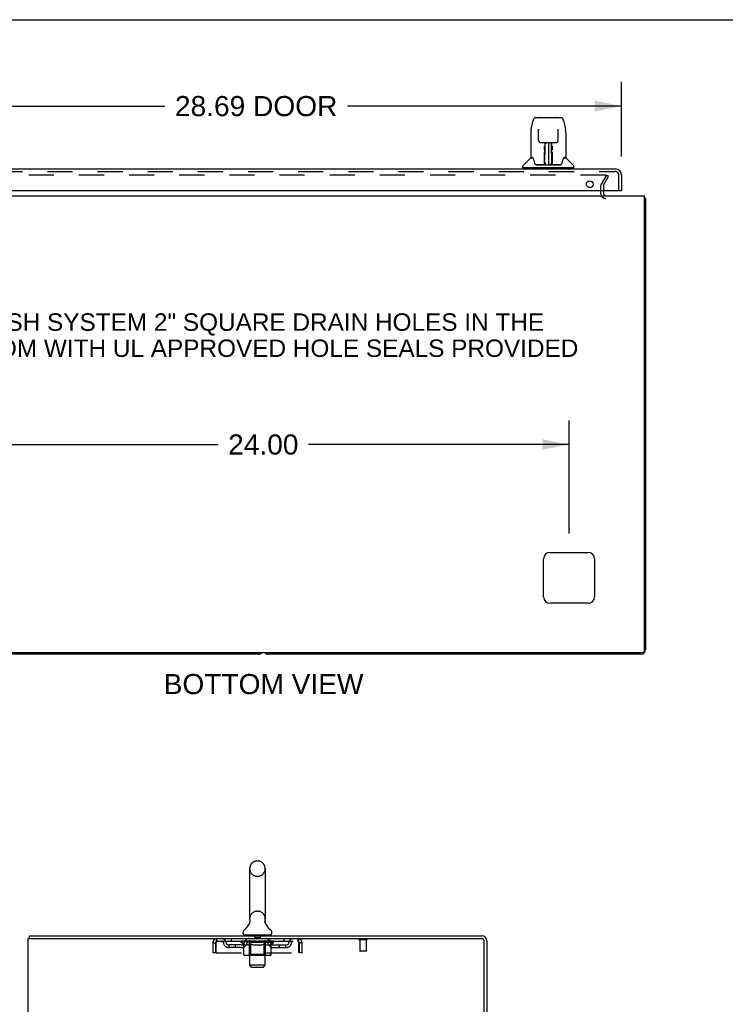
# Model space of a CAD drawing. Header units: inches. Extents: x 0 to 179, y 0 to 116.
# Tile 10 of 18: x 17 to 45, y 77 to 116. Entities that reach past the tile are written whole.
import ezdxf

# ---------------------------------------------------------------- set-up
doc = ezdxf.new("R2010")
doc.units = ezdxf.units.IN
doc.header["$LTSCALE"] = 9.842105
doc.header["$MEASUREMENT"] = 0
doc.linetypes.add('HIDDEN', pattern=[0.2, 0.1, -0.1])
doc.layers.get('0').update_dxf_attribs({"linetype": 'CONTINUOUS'})
for name, color, linetype in [('DEFAULT_2', 8, 'HIDDEN'), ('DIMENSIONS', 7, 'CONTINUOUS'), ('DOOR_ASSEMBLY', 7, 'CONTINUOUS')]:
    doc.layers.add(name, color=color, linetype=linetype)
doc.styles.get("Standard").update_dxf_attribs({"font": 'arial.ttf'})
doc.dimstyles.new('DIMSTYLE_1', dxfattribs={"dimtxt": 0.789474, "dimasz": 1.052632, "dimexe": 0.09, "dimexo": 0.07, "dimgap": 0.0375, "dimtad": 0, "dimtih": 1, "dimtoh": 1, "dimzin": 4, "dimdsep": 46, "dimtxsty": 'Standard', "dimblk": '_FILLED', "dimblk1": '_FILLED', "dimblk2": '_FILLED', "dimcen": 0.09, "dimadec": 3, "dimazin": 1, "dimtfac": 1, "dimtdec": 3, "dimtofl": 0, "dimtmove": 0, "dimatfit": 3, "dimldrblk": '_FILLED', "dimfxl": 0, "dimtolj": 1, "dimtzin": 4, "dimarcsym": 0})

# ---------------------------------------------------------------- blocks, each defined once
blk = doc.blocks.new('_FILLED')
at = {"color": 0, "linetype": 'ByBlock'}
blk.add_solid([(0, 0), (-1, 0.2), (-1, -0.2)], dxfattribs=at)
blk = doc.blocks.new('*D8')
at = {"layer": 'DIMENSIONS', "color": 2, "linetype": 'Continuous'}
for p, q in [((12.217, 110.421), (12.217, 113.345)), ((40.905, 110.421), (40.905, 113.345)), ((12.217, 112.397), (22.982, 112.397)), ((40.905, 112.397), (30.14, 112.397))]:
    blk.add_line(p, q, dxfattribs=at)
at = {"layer": 'DIMENSIONS', "color": 2, "linetype": 'Continuous', "xscale": 1.0526315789, "yscale": 1.0526315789, "zscale": 1.0526315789, "rotation": 180}
blk.add_blockref('_FILLED', (12.217, 112.397), dxfattribs=at)
at = {"layer": 'DIMENSIONS', "color": 2, "linetype": 'Continuous', "xscale": 1.0526315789, "yscale": 1.0526315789, "zscale": 1.0526315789}
blk.add_blockref('_FILLED', (40.905, 112.397), dxfattribs=at)
at = {"layer": 'DIMENSIONS', "color": 2, "linetype": 'Continuous', "insert": (26.561, 112.792), "char_height": 0.7895, "width": 6.36862, "attachment_point": 2, "line_spacing_factor": 0.9}
blk.add_mtext('28.69 DOOR', dxfattribs=at)
blk = doc.blocks.new('*D12')
at = {"layer": 'DIMENSIONS', "color": 2, "linetype": 'Continuous'}
for p, q in [((14.842, 95.61), (14.842, 100.056)), ((38.842, 95.61), (38.842, 100.056)), ((14.842, 99.109), (25.068, 99.109)), ((38.842, 99.109), (28.616, 99.109))]:
    blk.add_line(p, q, dxfattribs=at)
at = {"layer": 'DIMENSIONS', "color": 2, "linetype": 'Continuous', "xscale": 1.0526315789, "yscale": 1.0526315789, "zscale": 1.0526315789, "rotation": 180}
blk.add_blockref('_FILLED', (14.842, 99.109), dxfattribs=at)
at = {"layer": 'DIMENSIONS', "color": 2, "linetype": 'Continuous', "xscale": 1.0526315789, "yscale": 1.0526315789, "zscale": 1.0526315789}
blk.add_blockref('_FILLED', (38.842, 99.109), dxfattribs=at)
at = {"layer": 'DIMENSIONS', "color": 2, "linetype": 'Continuous', "insert": (26.842, 99.504), "char_height": 0.7895, "width": 2.75876, "attachment_point": 2, "line_spacing_factor": 0.9}
blk.add_mtext('24.00', dxfattribs=at)

msp = doc.modelspace()

# ---------------------------------------------------------------- linework, layer by layer
at = {"color": 7, "linetype": 'Continuous'}
for p, q in [((0, 115.789), (178.947, 115.789)), ((26.569, 82.756), (26.656, 82.756)), ((26.306, 82.456), (26.306, 80.481)), ((26.918, 82.456), (26.918, 80.481)), ((26.313, 80.338), (26.311, 80.333)), ((26.907, 80.392), (26.908, 80.397)), ((26.907, 80.387), (26.907, 80.392)), ((26.907, 80.382), (26.907, 80.387)), ((26.907, 80.377), (26.907, 80.382)), ((26.907, 80.372), (26.907, 80.377)), ((26.907, 80.367), (26.907, 80.372)), ((26.908, 80.362), (26.907, 80.367)), ((26.908, 80.357), (26.907, 80.362)), ((26.908, 80.397), (26.909, 80.402)), ((26.909, 80.353), (26.908, 80.357)), ((26.909, 80.407), (26.91, 80.411)), ((26.909, 80.402), (26.909, 80.407)), ((26.91, 80.348), (26.909, 80.353)), ((26.911, 80.344), (26.91, 80.348)), ((17.664, 79.707), (17.664, 79.811)), ((26.05, 79.91), (26.05, 79.949)), ((26.112, 79.841), (26.112, 79.811)), ((27.112, 79.841), (26.112, 79.841)), ((27.112, 79.841), (27.112, 79.811)), ((27.175, 79.91), (27.175, 79.949))]:
    msp.add_line(p, q, dxfattribs=at)
at = {"color": 3, "linetype": 'Continuous'}
for p, q in [((40.196, 109.077), (40.196, 108.958)), ((11.894, 108.873), (41.79, 108.873)), ((41.79, 108.873), (41.79, 90.985)), ((41.842, 108.769), (41.842, 91.062)), ((38.092, 94.873), (39.592, 94.873)), ((37.842, 93.123), (37.842, 94.623)), ((39.842, 94.623), (39.842, 93.123)), ((39.592, 92.873), (38.092, 92.873)), ((41.73, 90.925), (11.954, 90.925)), ((26.653, 90.873), (12.031, 90.873)), ((41.653, 90.873), (27.031, 90.873)), ((17.612, 7.915), (17.612, 79.707)), ((17.612, 79.707), (35.418, 79.707)), ((17.664, 79.811), (35.423, 79.811)), ((35.508, 76.393), (35.508, 79.617)), ((35.612, 79.622), (35.612, 76.394))]:
    msp.add_line(p, q, dxfattribs=at)
for points in [[(41.802, 108.801), (41.803, 108.799), (41.805, 108.797), (41.808, 108.795), (41.81, 108.794), (41.813, 108.792), (41.816, 108.79), (41.819, 108.789)], [(41.819, 108.789), (41.825, 108.786), (41.828, 108.784), (41.831, 108.783), (41.833, 108.781), (41.835, 108.78), (41.837, 108.778), (41.839, 108.777), (41.84, 108.775), (41.841, 108.773), (41.842, 108.772), (41.842, 108.77), (41.842, 108.769)]]:
    msp.add_lwpolyline(points, dxfattribs=at)
at = {"color": 7, "linetype": 'Continuous'}
msp.add_lwpolyline([(26.315, 80.411), (26.316, 80.407), (26.316, 80.402), (26.317, 80.397), (26.318, 80.392), (26.318, 80.387), (26.318, 80.382), (26.318, 80.377), (26.318, 80.372), (26.318, 80.367), (26.317, 80.363), (26.317, 80.358), (26.316, 80.353), (26.315, 80.348), (26.314, 80.343), (26.313, 80.338)], dxfattribs=at)
at = {"color": 3, "linetype": 'Continuous'}
for centre, radius, start, end in [((40.281, 108.958), 0.085, 180, 270), ((41.653, 108.684), 0.189, 38.2806, 43.5127), ((38.092, 94.623), 0.25, 90, 180), ((39.592, 94.623), 0.25, 0, 90), ((38.092, 93.123), 0.25, 180, 270), ((39.592, 93.123), 0.25, 270, 360), ((26.653, 91.062), 0.189, 270, 313.513), ((27.031, 91.062), 0.189, 226.487, 270), ((41.653, 91.062), 0.189, 270, 360), ((41.73, 90.985), 0.06, 270, 360), ((35.418, 79.617), 0.09, 0, 90), ((35.423, 79.622), 0.189, 0, 90)]:
    msp.add_arc(centre, radius, start, end, dxfattribs=at)
at = {"color": 7, "linetype": 'Continuous'}
for centre, radius, start, end in [((26.612, 82.456), 0.306, 105.6303, 180), ((26.569, 82.613), 0.144, 90, 105.6303), ((26.656, 82.613), 0.144, 74.3697, 90), ((26.612, 82.456), 0.306, 0, 74.3697), ((26.612, 80.481), 0.306, 180, 193.2053), ((26.612, 80.481), 0.306, 346.7947, 360), ((26.194, 79.949), 0.144, 124.6624, 180), ((25.815, 80.498), 0.523, 304.6624, 347.2389), ((27.41, 80.498), 0.523, 192.7611, 235.3376), ((27.031, 79.949), 0.144, 360, 55.3376), ((26.119, 79.91), 0.069, 180, 265), ((27.106, 79.91), 0.069, 275, 360), ((35.423, 79.622), 0.085, 0, 90)]:
    msp.add_arc(centre, radius, start, end, dxfattribs=at)
at = {"layer": 'DEFAULT_2', "color": 8, "linetype": 'HIDDEN'}
for p, q in [((40.275, 109.686), (13.41, 109.686)), ((40.111, 109.346), (40.307, 109.686)), ((40.293, 109.66), (40.111, 109.346)), ((40.201, 109.294), (40.397, 109.634)), ((40.397, 109.634), (40.307, 109.686)), ((40.092, 108.958), (40.092, 109.277)), ((40.196, 109.277), (40.196, 109.077)), ((26.569, 82.156), (26.656, 82.156)), ((26.569, 80.781), (26.656, 80.781)), ((25.029, 79.603), (25.029, 79.707)), ((25.581, 79.707), (25.581, 79.603)), ((26.175, 79.603), (26.175, 79.707)), ((26.292, 79.841), (26.292, 79.811)), ((26.312, 78.66), (26.312, 79.811)), ((26.507, 79.831), (26.507, 79.751)), ((26.707, 79.741), (26.517, 79.741)), ((26.717, 79.831), (26.717, 79.751)), ((26.912, 78.66), (26.912, 79.811)), ((26.932, 79.841), (26.932, 79.811)), ((27.05, 79.603), (27.05, 79.707)), ((27.644, 79.707), (27.644, 79.603)), ((28.195, 79.707), (28.195, 79.603)), ((30.9, 79.664), (30.616, 79.664)), ((30.634, 79.664), (30.634, 79.217)), ((30.882, 79.664), (30.882, 79.217)), ((24.862, 79.54), (24.862, 79.144)), ((24.862, 79.54), (24.966, 79.54)), ((24.966, 79.54), (24.966, 79.144)), ((24.996, 79.144), (24.996, 79.54)), ((25.029, 79.603), (28.195, 79.603)), ((25.498, 79.352), (25.498, 79.456)), ((25.981, 79.456), (25.498, 79.456)), ((25.981, 79.352), (25.498, 79.352)), ((25.748, 79.352), (25.748, 79.456)), ((25.979, 79.556), (25.979, 79.603)), ((26.079, 79.487), (25.979, 79.556)), ((27.246, 79.556), (25.979, 79.556)), ((25.989, 79.596), (25.989, 79.603)), ((25.997, 79.593), (25.997, 79.596)), ((25.997, 79.593), (27.227, 79.593)), ((26.006, 79.593), (26.006, 79.596)), ((26.007, 79.593), (26.007, 79.596)), ((26.017, 79.596), (26.017, 79.603)), ((26.034, 79.593), (26.034, 79.596)), ((26.036, 79.593), (26.036, 79.596)), ((26.064, 79.596), (26.064, 79.603)), ((26.079, 79.593), (26.079, 79.596)), ((26.079, 79.082), (26.079, 79.487)), ((26.079, 79.487), (26.093, 79.477)), ((26.081, 79.593), (26.081, 79.596)), ((26.286, 79.596), (26.084, 79.596)), ((26.106, 79.469), (26.092, 79.477)), ((26.12, 79.461), (26.106, 79.469)), ((26.133, 79.455), (26.12, 79.461)), ((26.127, 79.596), (26.127, 79.603)), ((26.129, 79.593), (26.129, 79.596)), ((26.129, 79.593), (26.129, 79.596)), ((26.132, 79.593), (26.132, 79.596)), ((26.147, 79.449), (26.133, 79.455)), ((26.14, 79.593), (26.14, 79.596)), ((26.14, 79.593), (26.14, 79.596)), ((26.143, 79.593), (26.143, 79.596)), ((26.146, 79.593), (26.146, 79.597)), ((26.16, 79.444), (26.147, 79.449)), ((26.151, 79.593), (26.151, 79.596)), ((26.264, 79.444), (26.16, 79.444)), ((26.165, 79.593), (26.165, 79.596)), ((26.183, 79.593), (26.183, 79.596)), ((26.184, 79.593), (26.184, 79.599)), ((26.204, 79.593), (26.204, 79.596)), ((26.204, 79.593), (26.204, 79.596)), ((26.205, 79.596), (26.205, 79.603)), ((26.215, 79.593), (26.215, 79.596)), ((26.219, 79.593), (26.219, 79.596)), ((26.229, 79.593), (26.229, 79.596)), ((26.24, 79.593), (26.24, 79.6)), ((26.255, 79.593), (26.255, 79.596)), ((26.258, 79.593), (26.258, 79.596)), ((26.264, 79.444), (26.277, 79.449)), ((26.291, 79.455), (26.277, 79.449)), ((26.286, 79.593), (26.286, 79.596)), ((26.353, 79.596), (26.291, 79.596)), ((26.305, 79.461), (26.291, 79.455)), ((26.296, 79.596), (26.296, 79.603)), ((26.3, 79.084), (26.3, 79.553)), ((26.303, 79.593), (26.303, 79.596)), ((26.318, 79.469), (26.304, 79.461)), ((26.307, 79.593), (26.307, 79.596)), ((26.313, 79.593), (26.313, 79.601)), ((26.317, 79.593), (26.317, 79.596)), ((26.332, 79.477), (26.318, 79.469)), ((26.328, 79.593), (26.328, 79.596)), ((26.346, 79.487), (26.332, 79.477)), ((26.346, 79.082), (26.346, 79.487)), ((26.346, 79.487), (26.375, 79.477)), ((26.353, 79.593), (26.353, 79.596)), ((26.427, 79.596), (26.368, 79.596)), ((26.403, 79.469), (26.375, 79.477)), ((26.389, 79.593), (26.389, 79.596)), ((26.396, 79.596), (26.396, 79.603)), ((26.4, 79.593), (26.4, 79.596)), ((26.402, 79.593), (26.402, 79.602)), ((26.431, 79.461), (26.403, 79.469)), ((26.405, 79.593), (26.405, 79.596)), ((26.412, 79.593), (26.412, 79.596)), ((26.427, 79.593), (26.427, 79.596)), ((26.459, 79.455), (26.431, 79.461)), ((26.508, 79.596), (26.453, 79.596)), ((26.486, 79.449), (26.458, 79.455)), ((26.467, 79.593), (26.467, 79.596)), ((26.513, 79.444), (26.486, 79.449)), ((26.498, 79.596), (26.612, 79.603)), ((26.503, 79.596), (26.503, 79.603)), ((26.503, 79.596), (26.503, 79.603)), ((26.503, 79.603), (26.503, 79.603)), ((26.503, 79.593), (26.503, 79.596)), ((26.507, 79.593), (26.507, 79.596)), ((26.508, 79.593), (26.508, 79.596)), ((26.508, 79.593), (26.508, 79.596)), ((26.711, 79.444), (26.513, 79.444)), ((26.592, 79.596), (26.543, 79.596)), ((26.549, 79.593), (26.549, 79.596)), ((26.592, 79.593), (26.592, 79.596)), ((26.61, 79.596), (26.61, 79.596)), ((26.61, 79.593), (26.61, 79.596)), ((26.61, 79.593), (26.61, 79.596)), ((26.612, 79.596), (26.612, 79.603)), ((26.612, 79.603), (26.727, 79.596)), ((26.615, 79.593), (26.615, 79.596)), ((26.615, 79.593), (26.615, 79.596)), ((26.615, 79.596), (26.615, 79.596)), ((26.633, 79.593), (26.633, 79.596)), ((26.633, 79.596), (26.682, 79.596)), ((26.676, 79.593), (26.676, 79.596)), ((26.711, 79.444), (26.739, 79.449)), ((26.717, 79.593), (26.717, 79.596)), ((26.717, 79.593), (26.717, 79.596)), ((26.717, 79.596), (26.772, 79.596)), ((26.718, 79.593), (26.718, 79.596)), ((26.722, 79.596), (26.722, 79.603)), ((26.722, 79.596), (26.722, 79.603)), ((26.722, 79.603), (26.722, 79.603)), ((26.722, 79.593), (26.722, 79.596)), ((26.767, 79.455), (26.739, 79.449)), ((26.758, 79.593), (26.758, 79.596)), ((26.795, 79.462), (26.767, 79.455)), ((26.824, 79.469), (26.795, 79.461)), ((26.798, 79.593), (26.798, 79.596)), ((26.798, 79.596), (26.857, 79.596)), ((26.813, 79.593), (26.813, 79.596)), ((26.82, 79.593), (26.82, 79.596)), ((26.823, 79.593), (26.823, 79.602)), ((26.852, 79.478), (26.823, 79.469)), ((26.825, 79.593), (26.825, 79.596)), ((26.829, 79.596), (26.829, 79.603)), ((26.836, 79.593), (26.836, 79.596)), ((26.881, 79.488), (26.852, 79.478)), ((26.872, 79.593), (26.872, 79.596)), ((26.872, 79.596), (26.934, 79.596)), ((26.881, 79.082), (26.881, 79.488)), ((26.881, 79.488), (26.896, 79.478)), ((26.911, 79.469), (26.896, 79.478)), ((26.897, 79.593), (26.897, 79.596)), ((26.907, 79.593), (26.907, 79.596)), ((26.925, 79.461), (26.911, 79.469)), ((26.912, 79.593), (26.912, 79.601)), ((26.918, 79.593), (26.918, 79.596)), ((26.922, 79.593), (26.922, 79.596)), ((26.925, 79.084), (26.925, 79.553)), ((26.94, 79.455), (26.925, 79.461)), ((26.929, 79.596), (26.929, 79.603)), ((26.939, 79.593), (26.939, 79.596)), ((26.939, 79.596), (27.246, 79.596)), ((26.954, 79.449), (26.939, 79.455)), ((26.968, 79.444), (26.954, 79.449)), ((26.967, 79.593), (26.967, 79.596)), ((27.062, 79.444), (26.968, 79.444)), ((26.97, 79.593), (26.97, 79.596)), ((26.985, 79.593), (26.985, 79.6)), ((26.996, 79.593), (26.996, 79.596)), ((27.006, 79.593), (27.006, 79.596)), ((27.01, 79.593), (27.01, 79.596)), ((27.02, 79.596), (27.02, 79.603)), ((27.021, 79.593), (27.021, 79.596)), ((27.021, 79.593), (27.021, 79.596)), ((27.041, 79.593), (27.041, 79.599)), ((27.042, 79.593), (27.042, 79.596)), ((27.06, 79.593), (27.06, 79.596)), ((27.062, 79.444), (27.076, 79.449)), ((27.074, 79.593), (27.074, 79.596)), ((27.09, 79.455), (27.076, 79.449)), ((27.079, 79.593), (27.079, 79.597)), ((27.082, 79.593), (27.082, 79.596)), ((27.085, 79.593), (27.085, 79.596)), ((27.085, 79.593), (27.085, 79.596)), ((27.105, 79.461), (27.09, 79.455)), ((27.093, 79.593), (27.093, 79.596)), ((27.095, 79.593), (27.095, 79.596)), ((27.096, 79.593), (27.096, 79.596)), ((27.098, 79.596), (27.098, 79.603)), ((27.119, 79.469), (27.105, 79.461)), ((27.134, 79.478), (27.119, 79.469)), ((27.124, 79.599), (27.245, 79.601)), ((27.124, 79.596), (27.124, 79.599)), ((27.149, 79.488), (27.134, 79.478)), ((27.144, 79.593), (27.144, 79.596)), ((27.146, 79.593), (27.146, 79.596)), ((27.149, 79.488), (27.246, 79.556)), ((27.149, 79.082), (27.149, 79.488)), ((27.161, 79.596), (27.161, 79.603)), ((27.189, 79.593), (27.189, 79.596)), ((27.191, 79.593), (27.191, 79.596)), ((27.208, 79.596), (27.208, 79.603)), ((27.218, 79.593), (27.218, 79.596)), ((27.219, 79.593), (27.219, 79.596)), ((27.227, 79.593), (27.227, 79.596)), ((27.236, 79.596), (27.236, 79.603)), ((27.244, 79.456), (27.727, 79.456)), ((27.244, 79.352), (27.727, 79.352)), ((27.245, 79.596), (27.245, 79.601)), ((27.246, 79.556), (27.246, 79.596)), ((27.477, 79.352), (27.477, 79.456)), ((27.727, 79.352), (27.727, 79.456)), ((28.228, 79.54), (28.228, 79.144)), ((28.258, 79.144), (28.258, 79.54)), ((28.362, 79.54), (28.258, 79.54)), ((28.362, 79.144), (28.362, 79.54)), ((24.966, 79.144), (24.862, 79.144)), ((24.996, 79.144), (28.228, 79.144)), ((27.106, 79.044), (26.121, 79.044)), ((26.3, 79.084), (26.26, 79.044)), ((26.925, 79.084), (26.3, 79.084)), ((26.357, 79.049), (26.355, 79.051)), ((26.362, 79.046), (26.36, 79.047)), ((26.365, 79.045), (26.362, 79.046)), ((26.368, 79.044), (26.365, 79.045)), ((26.925, 79.084), (26.965, 79.044)), ((28.362, 79.144), (28.258, 79.144)), ((30.872, 79.207), (30.644, 79.207)), ((26.381, 78.591), (26.312, 78.66)), ((26.912, 78.66), (26.312, 78.66)), ((26.381, 78.591), (26.843, 78.591)), ((26.843, 78.591), (26.912, 78.66))]:
    msp.add_line(p, q, dxfattribs=at)
for points in [[(40.282, 109.684), (40.28, 109.685), (40.278, 109.685), (40.276, 109.685), (40.275, 109.686)], [(40.282, 109.684), (40.284, 109.684), (40.285, 109.683), (40.287, 109.682), (40.288, 109.681), (40.289, 109.68), (40.291, 109.679), (40.292, 109.677), (40.293, 109.676), (40.293, 109.674), (40.294, 109.673), (40.294, 109.671), (40.295, 109.67), (40.295, 109.668)], [(40.295, 109.668), (40.295, 109.667), (40.294, 109.665), (40.294, 109.663), (40.293, 109.662), (40.293, 109.66)], [(24.996, 79.54), (24.999, 79.558), (25.001, 79.577), (25.004, 79.595), (25.006, 79.612), (25.008, 79.629), (25.011, 79.644), (25.013, 79.658), (25.015, 79.67), (25.018, 79.681), (25.02, 79.69), (25.022, 79.697), (25.025, 79.703), (25.027, 79.706), (25.029, 79.707)], [(28.195, 79.707), (28.198, 79.706), (28.2, 79.703), (28.203, 79.697), (28.205, 79.69), (28.207, 79.681), (28.21, 79.67), (28.212, 79.658), (28.214, 79.644), (28.217, 79.629), (28.219, 79.612), (28.221, 79.595), (28.224, 79.577), (28.226, 79.558), (28.228, 79.54)], [(24.996, 79.54), (24.999, 79.547), (25.001, 79.554), (25.004, 79.561), (25.006, 79.567), (25.008, 79.573), (25.011, 79.579), (25.013, 79.584), (25.015, 79.589), (25.018, 79.593), (25.02, 79.597), (25.022, 79.599), (25.025, 79.601), (25.027, 79.602), (25.029, 79.603)], [(28.195, 79.603), (28.198, 79.602), (28.2, 79.601), (28.203, 79.599), (28.205, 79.597), (28.207, 79.593), (28.21, 79.589), (28.212, 79.584), (28.214, 79.579), (28.217, 79.573), (28.219, 79.567), (28.221, 79.561), (28.224, 79.554), (28.226, 79.547), (28.228, 79.54)], [(26.121, 79.044), (26.116, 79.045), (26.111, 79.046), (26.106, 79.047), (26.101, 79.049), (26.097, 79.051), (26.092, 79.054), (26.088, 79.058), (26.085, 79.062), (26.082, 79.066), (26.08, 79.071), (26.079, 79.076), (26.079, 79.082)], [(26.347, 79.071), (26.346, 79.076), (26.346, 79.082)], [(26.348, 79.066), (26.347, 79.071), (26.346, 79.076), (26.346, 79.082)], [(26.36, 79.047), (26.357, 79.049), (26.355, 79.051), (26.353, 79.054), (26.351, 79.058), (26.349, 79.062), (26.348, 79.066)], [(26.353, 79.054), (26.351, 79.058), (26.349, 79.062)], [(26.86, 79.044), (26.862, 79.045), (26.865, 79.046), (26.868, 79.047), (26.87, 79.049), (26.872, 79.051), (26.874, 79.054), (26.876, 79.058), (26.878, 79.062), (26.879, 79.066), (26.88, 79.071), (26.881, 79.076), (26.881, 79.082)], [(27.106, 79.044), (27.111, 79.045), (27.116, 79.046), (27.121, 79.047), (27.126, 79.049), (27.131, 79.051), (27.135, 79.054), (27.139, 79.058), (27.142, 79.062), (27.145, 79.066), (27.147, 79.071), (27.148, 79.076), (27.149, 79.082)]]:
    msp.add_lwpolyline(points, dxfattribs=at)
for centre, radius, start, end in [((40.229, 109.277), 0.137, 150, 180), ((40.229, 109.277), 0.033, 150, 180), ((40.281, 108.958), 0.189, 180, 270), ((26.612, 82.456), 0.306, 180, 254.3697), ((26.612, 82.456), 0.306, 285.6303, 360), ((26.569, 82.3), 0.144, 254.3697, 270), ((26.656, 82.3), 0.144, 270, 285.6303), ((26.612, 80.481), 0.306, 105.6303, 180), ((26.569, 80.638), 0.144, 90, 105.6303), ((26.656, 80.638), 0.144, 74.3697, 90), ((26.612, 80.481), 0.306, 0, 74.3697), ((25.029, 79.54), 0.167, 90, 180), ((25.209, 79.54), 0.167, 8.0716, 90), ((26.27, 79.54), 0.167, 90, 171.9284), ((26.119, 79.91), 0.069, 265, 270), ((26.282, 79.811), 0.03, 0, 90), ((26.497, 79.831), 0.01, 0, 90), ((26.517, 79.751), 0.01, 180, 270), ((26.707, 79.751), 0.01, 270, 360), ((26.727, 79.831), 0.01, 90, 180), ((26.942, 79.811), 0.03, 90, 180), ((26.955, 79.54), 0.167, 8.0716, 90), ((27.106, 79.91), 0.069, 270, 275), ((28.016, 79.54), 0.167, 90, 171.9284), ((28.195, 79.54), 0.167, 0, 90), ((30.616, 79.685), 0.0215, 90, 270), ((30.9, 79.685), 0.0215, 270, 90), ((25.029, 79.54), 0.063, 90, 180), ((25.209, 79.54), 0.0625, 7.9863, 90), ((25.498, 79.581), 0.229, 187.9863, 270), ((25.498, 79.581), 0.125, 188.0716, 270), ((25.981, 79.581), 0.125, 270, 351.9284), ((25.981, 79.581), 0.229, 270, 352.0137), ((26.27, 79.54), 0.0625, 90, 172.0137), ((26.26, 79.553), 0.0398, 0, 90), ((26.965, 79.553), 0.0398, 90, 180), ((26.955, 79.54), 0.0625, 7.9863, 90), ((27.244, 79.581), 0.229, 187.9863, 270), ((27.244, 79.581), 0.125, 188.0716, 270), ((27.727, 79.581), 0.125, 270, 351.9284), ((27.727, 79.581), 0.229, 270, 352.0137), ((28.016, 79.54), 0.0625, 90, 172.0137), ((28.195, 79.54), 0.063, 0, 90), ((30.644, 79.217), 0.01, 180, 270), ((30.872, 79.217), 0.01, 270, 360)]:
    msp.add_arc(centre, radius, start, end, dxfattribs=at)
for centre, major_axis, ratio, start_param, end_param in [((26.612, 79.603), (0.633, 0.007), 0.05963, 2.96643, 3.140963), ((25.959, 79.591), (0.198, 0), 0.060556, 0.430652, 1.470503), ((26.612, 79.603), (0.633, 0), 0.060556, -3.141593, -2.96706), ((25.959, 79.584), (0.198, 0.002), 0.05963, 1.376596, 1.469874), ((26.612, 79.603), (0.633, 0.013), 0.05688, 2.791345, 2.965878), ((26.004, 79.591), (0.198, -0.002), 0.05963, 0.605815, 1.645666), ((25.935, 79.591), (0.198, 0.002), 0.05963, 0.25549, 1.295341), ((26.612, 79.603), (0.633, -0.007), 0.05963, -2.96643, -2.791898), ((26.004, 79.584), (0.198, 0), 0.060556, 1.551758, 1.645036), ((25.935, 79.584), (0.198, 0.004), 0.05688, 1.20151, 1.294789), ((26.005, 79.586), (0.164, 0.002), 0.05963, 1.065228, 1.614276), ((25.985, 79.586), (0.164, 0.003), 0.05688, 0.890143, 1.43919), ((26.043, 79.586), (0.164, 0), 0.060556, 1.240391, 1.789438), ((26.612, 79.603), (0.633, 0.019), 0.052395, 2.616403, 2.790936), ((26.066, 79.591), (0.198, -0.004), 0.05688, 0.7809, 1.820751), ((25.931, 79.591), (0.198, 0.004), 0.05688, 0.080405, 1.120256), ((26.612, 79.603), (0.633, -0.013), 0.05688, -2.791345, -2.616812), ((26.066, 79.584), (0.198, -0.002), 0.05963, 1.72692, 1.820198), ((25.931, 79.584), (0.198, 0.006), 0.052395, 1.026568, 1.119847), ((25.984, 79.586), (0.164, 0.005), 0.052395, 0.715201, 1.264248), ((26.098, 79.586), (0.164, -0.002), 0.05963, 1.415553, 1.9646), ((26.612, 79.603), (0.633, 0.025), 0.046319, 2.441654, 2.616187), ((26.145, 79.591), (0.198, -0.006), 0.052395, 0.955842, 1.995693), ((25.948, 79.591), (0.198, 0.006), 0.052395, -0.094537, 0.945314), ((26.612, 79.603), (0.633, -0.019), 0.052395, -2.616403, -2.44187), ((26.145, 79.584), (0.198, -0.004), 0.05688, 1.902006, 1.995284), ((25.948, 79.584), (0.198, 0.008), 0.046319, 0.851819, 0.945098), ((26.003, 79.586), (0.164, 0.006), 0.046319, 0.540452, 1.089499), ((26.17, 79.586), (0.164, -0.003), 0.05688, 1.590638, 2.139686), ((26.612, 79.603), (0.633, 0.029), 0.038841, 2.267123, 2.441656), ((26.239, 79.591), (0.198, -0.008), 0.046319, 1.130591, 2.170442), ((25.985, 79.591), (0.198, 0.008), 0.046319, -0.269286, 0.770565), ((26.612, 79.603), (0.633, -0.025), 0.046319, -2.441654, -2.267121), ((26.239, 79.584), (0.198, -0.006), 0.052395, 2.076947, 2.170226), ((25.985, 79.584), (0.198, 0.009), 0.038841, 0.677289, 0.770567), ((26.04, 79.586), (0.164, 0.008), 0.038841, 0.365921, 0.914969), ((26.254, 79.586), (0.164, -0.005), 0.052395, 1.76558, 2.314627), ((26.612, 79.603), (0.633, 0.033), 0.030195, 2.09281, 2.267343), ((26.344, 79.591), (0.198, -0.009), 0.038841, 1.305122, 2.344973), ((26.042, 79.591), (0.198, 0.009), 0.038841, -0.443817, 0.596034), ((26.612, 79.603), (0.633, -0.029), 0.038841, -2.267123, -2.092591), ((26.344, 79.584), (0.198, -0.008), 0.046319, 2.251696, 2.344975), ((26.042, 79.584), (0.198, 0.01), 0.030195, 0.502975, 0.596254), ((26.094, 79.586), (0.164, 0.009), 0.030195, 0.191608, 0.740655), ((26.35, 79.586), (0.164, -0.006), 0.046319, 1.940329, 2.489376), ((26.115, 79.591), (0.198, 0.01), 0.030195, -0.61813, 0.421721), ((26.457, 79.591), (0.198, -0.01), 0.030195, 1.479435, 2.519286), ((26.612, 79.603), (0.633, 0.036), 0.020645, 1.918687, 2.09322), ((26.612, 79.603), (0.633, -0.033), 0.030195, -2.09281, -1.918277), ((26.457, 79.584), (0.198, -0.009), 0.038841, 2.426227, 2.519505), ((26.115, 79.584), (0.198, 0.011), 0.020645, 0.328852, 0.422131), ((26.164, 79.586), (0.164, 0.009), 0.020645, 0.017485, 0.566532), ((26.453, 79.586), (0.164, -0.008), 0.038841, 2.11486, 2.663907), ((26.204, 79.591), (0.198, 0.011), 0.020645, -0.792253, 0.247598), ((26.574, 79.591), (0.198, -0.011), 0.020645, 1.653558, 2.693409), ((26.612, 79.603), (0.633, 0.038), 0.010478, 1.744704, 1.919237), ((26.612, 79.603), (0.633, -0.036), 0.020645, -1.918687, -1.744154), ((26.574, 79.584), (0.198, -0.01), 0.030195, 2.60054, 2.693819), ((26.204, 79.584), (0.198, 0.012), 0.010478, 0.154869, 0.248148), ((26.248, 79.586), (0.164, 0.01), 0.010478, 6.126688, 6.675735), ((26.561, 79.586), (0.164, -0.009), 0.030195, 2.289173, 2.83822), ((26.305, 79.591), (0.198, 0.012), 0.010478, -0.966236, -0.000846), ((26.693, 79.591), (0.198, -0.012), 0.010478, 1.827541, 2.867392), ((26.612, 79.603), (0.633, -0.038), 0.010478, -1.744704, -1.570171), ((26.693, 79.584), (0.198, -0.011), 0.020645, 2.774664, 2.867942), ((26.671, 79.586), (0.164, -0.009), 0.020645, 2.463296, 3.012344), ((26.532, 79.591), (0.198, 0.012), 0.010478, 0.274201, 1.314052), ((26.446, 79.586), (0.164, 0.01), 0.010478, -0.000483, 0.504314), ((26.415, 79.584), (0.198, 0.012), 0.010478, 0.099668, 0.192946), ((26.612, 79.603), (0.633, 0.038), 0.010478, -1.571421, -1.396888), ((26.81, 79.584), (0.198, -0.012), 0.010478, 2.948646, 3.041925), ((26.779, 79.586), (0.164, -0.01), 0.010478, 2.637279, 3.142076), ((26.651, 79.591), (0.198, 0.011), 0.020645, 0.448184, 1.488034), ((26.554, 79.586), (0.164, 0.009), 0.020645, 0.129249, 0.678296), ((26.532, 79.584), (0.198, 0.011), 0.020645, 0.273651, 0.366929), ((26.92, 79.591), (0.198, -0.012), 0.010478, -3.140747, -2.175357), ((26.612, 79.603), (0.633, 0.036), 0.020645, -1.397439, -1.222906), ((26.612, 79.603), (0.633, -0.038), 0.010478, 1.222355, 1.396888), ((26.768, 79.591), (0.198, 0.01), 0.030195, 0.622307, 1.662158), ((26.664, 79.586), (0.164, 0.009), 0.030195, 0.303372, 0.852419), ((26.977, 79.586), (0.164, -0.01), 0.010478, 2.749043, 3.29809), ((27.021, 79.591), (0.198, -0.011), 0.020645, 2.893995, 3.933846), ((26.651, 79.584), (0.198, 0.01), 0.030195, 0.447774, 0.541052), ((27.021, 79.584), (0.198, -0.012), 0.010478, 2.893445, 2.986723), ((26.612, 79.603), (0.633, 0.033), 0.030195, -1.223315, -1.048783), ((26.612, 79.603), (0.633, -0.036), 0.020645, 1.048373, 1.222906), ((26.881, 79.591), (0.198, 0.009), 0.038841, 0.79662, 1.836471), ((26.772, 79.586), (0.164, 0.008), 0.038841, 0.477686, 1.026733), ((27.061, 79.586), (0.164, -0.009), 0.020645, 2.57506, 3.124108), ((27.11, 79.591), (0.198, -0.01), 0.030195, 2.719872, 3.759723), ((26.986, 79.591), (0.198, 0.008), 0.046319, 0.971151, 2.011002), ((26.768, 79.584), (0.198, 0.009), 0.038841, 0.622087, 0.715366), ((27.11, 79.584), (0.198, -0.011), 0.020645, 2.719462, 2.812741), ((26.612, 79.603), (0.633, 0.029), 0.038841, -1.049002, -0.874469), ((26.612, 79.603), (0.633, -0.033), 0.030195, 0.87425, 1.048783), ((26.875, 79.586), (0.164, 0.006), 0.046319, 0.652216, 1.201263), ((27.08, 79.591), (0.198, 0.006), 0.052395, 1.1459, 2.185751), ((27.131, 79.586), (0.164, -0.009), 0.030195, 2.400937, 2.949985), ((27.183, 79.591), (0.198, -0.009), 0.038841, 2.545558, 3.585409), ((26.971, 79.586), (0.164, 0.005), 0.052395, 0.826965, 1.376012), ((26.881, 79.584), (0.198, 0.008), 0.046319, 0.796618, 0.889896), ((27.183, 79.584), (0.198, -0.01), 0.030195, 2.545339, 2.638617), ((27.159, 79.591), (0.198, 0.004), 0.05688, 1.320842, 2.360692), ((26.612, 79.603), (0.633, 0.025), 0.046319, -0.874471, -0.699939), ((26.612, 79.603), (0.633, -0.029), 0.038841, 0.699936, 0.874469), ((27.24, 79.591), (0.198, -0.008), 0.046319, 2.371028, 3.410879), ((27.185, 79.586), (0.164, -0.008), 0.038841, 2.226624, 2.775671), ((27.221, 79.591), (0.198, 0.002), 0.05963, 1.495927, 2.535778), ((27.055, 79.586), (0.164, 0.003), 0.05688, 1.001907, 1.550954), ((27.277, 79.591), (0.198, -0.006), 0.052395, 2.196279, 3.23613), ((27.222, 79.586), (0.164, -0.006), 0.046319, 2.052093, 2.601141), ((26.986, 79.584), (0.198, 0.006), 0.052395, 0.971367, 1.064645), ((27.24, 79.584), (0.198, -0.009), 0.038841, 2.371026, 2.464304), ((27.266, 79.591), (0.198, 0), 0.060556, 2.364024, 2.71094), ((27.294, 79.591), (0.198, -0.004), 0.05688, 2.021337, 3.061188), ((26.612, 79.603), (0.633, 0.019), 0.052395, -0.699723, -0.52519), ((27.29, 79.591), (0.198, -0.002), 0.05963, 1.846251, 2.886102), ((26.612, 79.603), (0.633, -0.025), 0.046319, 0.525406, 0.699939), ((27.127, 79.586), (0.164, 0.002), 0.05963, 1.176993, 1.72604), ((27.241, 79.586), (0.164, -0.005), 0.052395, 1.877344, 2.426392), ((27.182, 79.586), (0.164, 0), 0.060556, 1.352155, 1.901202), ((27.24, 79.586), (0.164, -0.003), 0.05688, 1.702402, 2.25145), ((27.22, 79.586), (0.164, -0.002), 0.05963, 1.527317, 2.076364), ((27.08, 79.584), (0.198, 0.004), 0.05688, 1.146309, 1.239587), ((27.277, 79.584), (0.198, -0.008), 0.046319, 2.196495, 2.289773), ((26.612, 79.603), (0.633, 0.013), 0.05688, -0.524781, -0.350248), ((26.612, 79.603), (0.633, -0.019), 0.052395, 0.350657, 0.52519), ((27.266, 79.584), (0.198, -0.002), 0.05963, 1.764997, 1.971333), ((27.159, 79.584), (0.198, 0.002), 0.05963, 1.321394, 1.414673), ((27.294, 79.584), (0.198, -0.006), 0.052395, 2.021746, 2.115024), ((26.612, 79.603), (0.633, 0.007), 0.05963, -0.349695, -0.175162), ((26.612, 79.603), (0.633, -0.013), 0.05688, 0.175715, 0.350248), ((27.221, 79.584), (0.198, 0), 0.060556, 1.496556, 1.589835), ((27.29, 79.584), (0.198, -0.004), 0.05688, 1.846804, 1.940083), ((26.612, 79.603), (0.633, -0.007), 0.05963, 6.27665, 6.458348), ((26.612, 79.603), (0.633, 0), 0.060556, -0.174533, -0.058352)]:
    msp.add_ellipse(centre, major_axis=major_axis, ratio=ratio, start_param=start_param, end_param=end_param, dxfattribs=at)
at = {"layer": 'DOOR_ASSEMBLY', "color": 7, "linetype": 'Continuous'}
for p, q in [((37.356, 111.487), (37.421, 111.792)), ((37.421, 111.792), (37.421, 111.792)), ((37.545, 111.947), (38.514, 111.947)), ((37.736, 111.954), (38.323, 111.954)), ((38.638, 111.792), (38.704, 111.487)), ((37.642, 111.482), (37.642, 111.478)), ((37.642, 111.478), (37.642, 111.474)), ((37.642, 111.474), (37.642, 111.468)), ((37.642, 111.468), (37.642, 111.461)), ((37.65, 111.04), (37.642, 111.461)), ((38.41, 111.04), (38.417, 111.46)), ((38.417, 111.469), (38.417, 111.475)), ((38.417, 111.46), (38.417, 111.469)), ((37.341, 111.343), (37.341, 110.38)), ((37.341, 111.343), (37.341, 111.343)), ((37.73, 110.963), (37.79, 110.963)), ((37.831, 110.963), (38.229, 110.963)), ((37.89, 110.963), (37.887, 110.609)), ((37.892, 110.104), (37.907, 110.963)), ((37.916, 110.963), (37.916, 110.959)), ((38.03, 110.963), (38.03, 110.092)), ((38.144, 110.91), (38.144, 110.963)), ((38.167, 110.104), (38.152, 110.963)), ((38.172, 110.609), (38.169, 110.963)), ((38.269, 110.963), (38.329, 110.963)), ((38.719, 111.343), (38.719, 110.38)), ((37.886, 110.609), (37.887, 110.684)), ((37.887, 110.762), (37.887, 110.724)), ((37.887, 110.724), (37.887, 110.684)), ((37.887, 110.609), (37.887, 110.588)), ((37.887, 110.588), (37.887, 110.58)), ((37.887, 110.58), (37.889, 110.58)), ((37.903, 110.725), (37.888, 110.725)), ((37.888, 110.72), (37.903, 110.72)), ((37.889, 110.58), (37.888, 110.504)), ((37.916, 110.959), (37.915, 110.91)), ((38.171, 110.725), (38.156, 110.725)), ((38.157, 110.72), (38.171, 110.72)), ((38.171, 110.58), (38.172, 110.504)), ((38.173, 110.609), (38.172, 110.704)), ((38.173, 110.588), (38.172, 110.609)), ((38.173, 110.59), (38.173, 110.599)), ((38.173, 110.562), (38.173, 110.59)), ((38.173, 110.58), (38.173, 110.588)), ((38.18, 110.703), (38.18, 110.684)), ((37.332, 110.355), (37.037, 110.061)), ((37.409, 110.372), (37.349, 110.372)), ((37.353, 110.364), (37.415, 110.364)), ((37.413, 110.368), (37.413, 110.368)), ((37.876, 110.116), (37.878, 110.437)), ((37.885, 110.411), (37.878, 110.411)), ((37.883, 110.116), (37.885, 110.411)), ((37.886, 110.157), (37.888, 110.249)), ((37.888, 110.504), (37.888, 110.504)), ((37.888, 110.493), (37.888, 110.504)), ((37.89, 110.496), (37.888, 110.496)), ((37.888, 110.494), (37.896, 110.494)), ((37.888, 110.488), (37.888, 110.493)), ((37.888, 110.487), (37.888, 110.488)), ((37.888, 110.486), (37.888, 110.487)), ((37.888, 110.485), (37.888, 110.486)), ((37.888, 110.485), (37.888, 110.485)), ((37.888, 110.249), (37.888, 110.484)), ((38.163, 110.494), (38.172, 110.494)), ((38.172, 110.496), (38.169, 110.496)), ((38.171, 110.249), (38.171, 110.484)), ((38.171, 110.249), (38.173, 110.157)), ((38.172, 110.504), (38.172, 110.502)), ((38.172, 110.502), (38.172, 110.49)), ((38.172, 110.49), (38.172, 110.487)), ((38.172, 110.487), (38.172, 110.486)), ((38.643, 110.361), (38.647, 110.368)), ((38.645, 110.364), (38.706, 110.364)), ((38.647, 110.368), (38.647, 110.368)), ((38.65, 110.372), (38.651, 110.372)), ((38.711, 110.372), (38.65, 110.372)), ((38.727, 110.355), (39.022, 110.061)), ((37.026, 109.978), (37.026, 110.033)), ((39.026, 109.97), (37.034, 109.97)), ((37.085, 109.97), (37.085, 109.931)), ((37.877, 110.096), (37.544, 110.096)), ((37.565, 110.088), (38.494, 110.088)), ((37.878, 110.096), (37.877, 110.096)), ((37.882, 110.098), (37.882, 110.096)), ((37.885, 110.111), (37.886, 110.118)), ((37.885, 110.109), (37.885, 110.111)), ((37.885, 110.108), (37.885, 110.109)), ((37.885, 110.107), (37.885, 110.108)), ((37.885, 110.106), (37.885, 110.107)), ((37.886, 110.134), (37.886, 110.157)), ((37.886, 110.128), (37.886, 110.134)), ((37.886, 110.128), (37.886, 110.104)), ((37.886, 110.118), (37.886, 110.128)), ((37.891, 110.093), (37.895, 110.09)), ((37.902, 110.171), (37.893, 110.171)), ((37.896, 110.096), (37.894, 110.096)), ((37.902, 110.171), (37.901, 110.095)), ((37.901, 110.095), (38.03, 110.092)), ((38.159, 110.095), (38.03, 110.092)), ((38.166, 110.171), (38.157, 110.171)), ((38.159, 110.095), (38.157, 110.171)), ((38.165, 110.096), (38.164, 110.096)), ((38.173, 110.157), (38.173, 110.154)), ((38.173, 110.154), (38.174, 110.133)), ((38.173, 110.104), (38.174, 110.128)), ((38.173, 110.104), (38.174, 110.102)), ((38.174, 110.133), (38.174, 110.117)), ((38.174, 110.117), (38.174, 110.115)), ((38.174, 110.115), (38.174, 110.112)), ((38.174, 110.112), (38.174, 110.11)), ((38.174, 110.11), (38.174, 110.108)), ((38.174, 110.108), (38.174, 110.107)), ((38.174, 110.107), (38.174, 110.106)), ((38.174, 110.106), (38.174, 110.106)), ((38.177, 110.098), (38.178, 110.098)), ((38.178, 110.096), (38.178, 110.098)), ((38.179, 110.091), (38.18, 110.093)), ((38.515, 110.096), (38.183, 110.096)), ((38.975, 109.97), (38.975, 109.931)), ((39.034, 109.978), (39.034, 110.033)), ((40.885, 109.077), (40.905, 109.077))]:
    msp.add_line(p, q, dxfattribs=at)
at = {"layer": 'DOOR_ASSEMBLY', "color": 3, "linetype": 'Continuous'}
for p, q in [((12.464, 109.931), (40.658, 109.931)), ((40.905, 109.685), (40.905, 109.077)), ((12.237, 109.077), (40.885, 109.077))]:
    msp.add_line(p, q, dxfattribs=at)
at = {"layer": 'DOOR_ASSEMBLY', "color": 8, "linetype": 'HIDDEN'}
for p, q in [((12.464, 109.827), (40.658, 109.827)), ((40.801, 109.077), (40.801, 109.685))]:
    msp.add_line(p, q, dxfattribs=at)
at = {"layer": 'DOOR_ASSEMBLY', "color": 7, "linetype": 'Continuous'}
for points in [[(37.545, 111.947), (37.542, 111.947), (37.528, 111.945), (37.515, 111.942), (37.503, 111.937), (37.492, 111.93), (37.481, 111.922), (37.472, 111.913), (37.464, 111.903), (37.457, 111.893), (37.45, 111.881), (37.444, 111.869), (37.439, 111.856), (37.434, 111.841), (37.429, 111.824), (37.424, 111.805), (37.421, 111.792)], [(38.638, 111.792), (38.636, 111.805), (38.631, 111.824), (38.626, 111.841), (38.62, 111.856), (38.615, 111.869), (38.609, 111.882), (38.602, 111.893), (38.595, 111.904), (38.587, 111.914), (38.578, 111.922), (38.567, 111.93), (38.556, 111.937), (38.543, 111.942), (38.53, 111.945), (38.517, 111.947), (38.514, 111.947)], [(37.356, 111.487), (37.35, 111.456), (37.345, 111.417), (37.342, 111.377), (37.341, 111.343)], [(37.642, 111.486), (37.642, 111.486), (37.642, 111.486), (37.642, 111.486), (37.642, 111.485), (37.642, 111.484), (37.642, 111.482)], [(38.417, 111.475), (38.417, 111.479), (38.418, 111.481), (38.418, 111.482), (38.418, 111.484), (38.418, 111.485), (38.418, 111.486), (38.418, 111.486)], [(38.719, 111.343), (38.718, 111.377), (38.715, 111.417), (38.709, 111.457), (38.704, 111.487)], [(37.65, 111.04), (37.65, 111.034), (37.652, 111.023), (37.656, 111.012), (37.66, 111.002), (37.667, 110.993), (37.674, 110.984), (37.683, 110.977), (37.693, 110.971), (37.703, 110.967), (37.713, 110.964), (37.724, 110.963), (37.729, 110.963)], [(37.791, 110.963), (37.8, 110.963), (37.811, 110.963), (37.822, 110.963), (37.831, 110.963)], [(38.229, 110.963), (38.238, 110.963), (38.249, 110.963), (38.26, 110.963), (38.269, 110.963)], [(38.331, 110.963), (38.337, 110.963), (38.347, 110.964), (38.358, 110.967), (38.368, 110.972), (38.378, 110.978), (38.386, 110.985), (38.394, 110.994), (38.4, 111.003), (38.404, 111.013), (38.408, 111.024), (38.409, 111.035), (38.41, 111.04)], [(37.878, 110.437), (37.879, 110.463), (37.879, 110.488), (37.879, 110.513), (37.879, 110.535), (37.879, 110.557), (37.879, 110.576), (37.879, 110.593)], [(37.879, 110.684), (37.879, 110.703), (37.879, 110.723), (37.88, 110.759)], [(37.888, 110.829), (37.887, 110.827), (37.887, 110.826), (37.885, 110.825), (37.884, 110.824), (37.882, 110.824), (37.88, 110.823)], [(37.88, 110.759), (37.88, 110.777), (37.88, 110.793), (37.88, 110.809), (37.88, 110.823)], [(37.888, 110.829), (37.888, 110.814), (37.888, 110.798), (37.888, 110.781), (37.887, 110.762)], [(37.887, 110.588), (37.887, 110.588), (37.888, 110.584), (37.889, 110.581)], [(38.171, 110.58), (38.171, 110.584), (38.172, 110.588), (38.173, 110.588)], [(38.172, 110.704), (38.172, 110.743), (38.172, 110.762), (38.172, 110.781), (38.172, 110.798), (38.172, 110.814), (38.172, 110.829)], [(38.18, 110.823), (38.18, 110.809), (38.18, 110.793), (38.18, 110.777), (38.18, 110.759), (38.18, 110.741), (38.18, 110.703)], [(38.18, 110.593), (38.18, 110.576), (38.18, 110.557), (38.18, 110.535), (38.181, 110.513), (38.181, 110.488), (38.181, 110.463), (38.181, 110.437), (38.184, 110.116)], [(37.409, 110.372), (37.409, 110.372), (37.409, 110.372), (37.409, 110.372)], [(37.409, 110.372), (37.41, 110.372), (37.41, 110.371), (37.411, 110.37), (37.412, 110.369)], [(37.412, 110.369), (37.411, 110.37), (37.411, 110.371), (37.41, 110.371), (37.41, 110.372), (37.411, 110.372)], [(37.418, 110.364), (37.416, 110.365), (37.415, 110.366), (37.414, 110.367), (37.413, 110.368), (37.412, 110.369)], [(37.412, 110.369), (37.412, 110.369), (37.413, 110.368)], [(37.413, 110.368), (37.416, 110.361), (37.43, 110.333), (37.445, 110.297), (37.461, 110.255), (37.477, 110.207), (37.491, 110.16)], [(37.888, 110.485), (37.888, 110.485), (37.888, 110.485)], [(38.172, 110.486), (38.171, 110.486), (38.171, 110.485), (38.171, 110.485)], [(38.174, 110.465), (38.173, 110.491), (38.173, 110.516), (38.173, 110.54), (38.173, 110.562)], [(38.177, 110.116), (38.174, 110.438), (38.174, 110.465)], [(38.568, 110.16), (38.582, 110.206), (38.598, 110.253), (38.614, 110.296), (38.629, 110.332), (38.643, 110.361)], [(38.648, 110.369), (38.647, 110.368), (38.646, 110.367), (38.645, 110.366), (38.643, 110.365), (38.641, 110.364)], [(38.647, 110.368), (38.647, 110.369), (38.648, 110.369)], [(38.648, 110.369), (38.648, 110.37), (38.649, 110.371), (38.65, 110.372), (38.65, 110.372)], [(38.649, 110.372), (38.649, 110.372), (38.649, 110.371), (38.649, 110.371), (38.648, 110.37), (38.648, 110.369)], [(37.491, 110.16), (37.494, 110.151), (37.499, 110.139), (37.504, 110.128), (37.509, 110.12), (37.514, 110.112)], [(37.514, 110.112), (37.52, 110.106), (37.526, 110.101), (37.534, 110.098), (37.541, 110.096), (37.544, 110.096)], [(37.875, 110.096), (37.877, 110.097), (37.879, 110.097), (37.88, 110.099), (37.882, 110.1), (37.883, 110.102), (37.883, 110.104)], [(37.878, 110.093), (37.878, 110.093), (37.877, 110.093), (37.877, 110.093), (37.876, 110.093), (37.875, 110.092), (37.875, 110.091)], [(37.885, 110.104), (37.885, 110.102), (37.884, 110.1), (37.883, 110.099), (37.881, 110.097), (37.879, 110.097), (37.878, 110.096)], [(37.878, 110.096), (37.879, 110.097), (37.881, 110.097), (37.882, 110.098)], [(37.879, 110.093), (37.879, 110.093), (37.879, 110.093), (37.879, 110.093), (37.879, 110.093), (37.878, 110.093), (37.878, 110.093)], [(37.882, 110.098), (37.883, 110.099), (37.883, 110.1), (37.884, 110.101), (37.884, 110.102), (37.885, 110.102), (37.885, 110.103), (37.885, 110.103), (37.885, 110.103), (37.885, 110.104), (37.885, 110.104), (37.885, 110.104), (37.885, 110.104), (37.885, 110.105), (37.885, 110.105), (37.885, 110.105), (37.885, 110.105), (37.885, 110.106)], [(37.882, 110.097), (37.884, 110.099), (37.885, 110.1)], [(37.885, 110.1), (37.886, 110.102), (37.886, 110.104)], [(37.885, 110.1), (37.885, 110.1), (37.886, 110.098), (37.887, 110.097), (37.888, 110.096), (37.89, 110.094), (37.891, 110.093)], [(37.891, 110.097), (37.89, 110.097), (37.889, 110.098), (37.888, 110.098), (37.888, 110.099), (37.887, 110.1), (37.886, 110.101), (37.886, 110.102), (37.886, 110.102)], [(37.894, 110.096), (37.894, 110.096), (37.893, 110.096), (37.892, 110.097), (37.891, 110.097)], [(37.895, 110.09), (37.896, 110.089), (37.897, 110.088)], [(38.163, 110.088), (38.163, 110.089), (38.164, 110.09), (38.168, 110.093)], [(38.168, 110.097), (38.166, 110.096), (38.165, 110.096)], [(38.174, 110.102), (38.173, 110.101), (38.173, 110.1), (38.172, 110.099), (38.171, 110.098), (38.17, 110.098), (38.169, 110.097), (38.168, 110.097)], [(38.168, 110.093), (38.169, 110.094), (38.17, 110.095), (38.172, 110.096), (38.173, 110.097), (38.174, 110.098), (38.174, 110.099), (38.175, 110.1), (38.175, 110.1)], [(38.174, 110.106), (38.174, 110.105), (38.174, 110.105), (38.174, 110.105), (38.174, 110.104), (38.175, 110.104), (38.175, 110.104), (38.175, 110.104), (38.175, 110.103), (38.175, 110.103), (38.175, 110.103), (38.175, 110.102), (38.175, 110.101), (38.176, 110.1), (38.176, 110.099), (38.177, 110.098)], [(38.174, 110.102), (38.174, 110.1), (38.176, 110.099), (38.177, 110.097), (38.178, 110.097)], [(38.177, 110.104), (38.177, 110.102), (38.178, 110.1), (38.179, 110.099), (38.18, 110.097), (38.182, 110.097), (38.184, 110.096)], [(38.178, 110.098), (38.179, 110.097), (38.181, 110.097)], [(38.179, 110.091), (38.179, 110.09), (38.179, 110.09), (38.18, 110.09), (38.18, 110.09), (38.18, 110.09), (38.181, 110.09), (38.181, 110.09), (38.182, 110.09), (38.183, 110.09), (38.183, 110.091), (38.184, 110.091), (38.185, 110.091)], [(38.181, 110.097), (38.182, 110.096), (38.183, 110.096)], [(38.516, 110.096), (38.518, 110.096), (38.525, 110.098), (38.533, 110.101), (38.539, 110.106), (38.545, 110.112)], [(38.545, 110.112), (38.551, 110.119), (38.556, 110.128), (38.56, 110.138), (38.565, 110.151), (38.568, 110.16)]]:
    msp.add_lwpolyline(points, dxfattribs=at)
at = {"layer": 'DOOR_ASSEMBLY', "color": 3, "linetype": 'Continuous'}
msp.add_circle((39.655, 109.327), 0.133, dxfattribs=at)
at = {"layer": 'DOOR_ASSEMBLY', "color": 7, "linetype": 'Continuous'}
for centre, radius, start, end in [((37.736, 111.934), 0.0197, 90, 139.7821), ((38.323, 111.934), 0.0197, 40.2179, 90), ((37.353, 110.335), 0.0295, 90, 135), ((37.349, 110.38), 0.00787, 180, 270), ((37.89, 110.488), 0.00886, 359, 89), ((38.169, 110.488), 0.00886, 91, 181), ((38.706, 110.335), 0.0295, 45, 90), ((38.711, 110.38), 0.00787, 270, 360), ((37.065, 110.033), 0.0394, 135, 180), ((37.034, 109.978), 0.00787, 180, 270), ((37.89, 110.096), 0.00787, 182, 258.8695), ((37.901, 110.104), 0.00886, 179, 269), ((37.901, 110.104), 0.00886, 179.0026, 257.5816), ((38.158, 110.104), 0.00886, 271, 1), ((38.17, 110.096), 0.00787, 281.1329, 358), ((38.994, 110.033), 0.0394, 0, 45), ((39.026, 109.978), 0.00787, 270, 360)]:
    msp.add_arc(centre, radius, start, end, dxfattribs=at)
at = {"layer": 'DOOR_ASSEMBLY', "color": 3, "linetype": 'Continuous'}
msp.add_arc((40.658, 109.685), 0.246, 0, 90, dxfattribs=at)
at = {"layer": 'DOOR_ASSEMBLY', "color": 8, "linetype": 'HIDDEN'}
msp.add_arc((40.658, 109.685), 0.142, 0, 90, dxfattribs=at)

# ---------------------------------------------------------------- texts
at = {"layer": 'DIMENSIONS', "color": 2, "linetype": 'Continuous', "attachment_point": 2, "line_spacing_factor": 0.9}
for s, insert, char_height, width in [('WASH SYSTEM 2" SQUARE DRAIN HOLES IN THE\\PBOTTOM WITH UL APPROVED HOLE SEALS PROVIDED', (26.542, 104.258), 0.68421, 25.28272), ('BOTTOM VIEW', (26.852, 90.097), 0.78947, 7.8243)]:
    msp.add_mtext(s, dxfattribs=dict(at, insert=insert, char_height=char_height, width=width))

# ---------------------------------------------------------------- dimensions: what is measured, and where the dimension line sits
at = {"layer": 'DIMENSIONS', "color": 2, "linetype": 'Continuous'}
dim = msp.add_linear_dim(base=(12.217, 112.397), p1=(40.905, 110.351), p2=(12.217, 110.351), angle=180, text='<> DOOR', dimstyle='DIMSTYLE_1', dxfattribs=at)
dim.commit()
dim.dimension.update_dxf_attribs({"geometry": '*D8', "text_midpoint": (26.561, 112.397), "dimtype": 160})
dim = msp.add_linear_dim(base=(38.842, 99.109), p1=(14.842, 95.54), p2=(38.842, 95.54), dimstyle='DIMSTYLE_1', dxfattribs=at)
dim.commit()
dim.dimension.update_dxf_attribs({"geometry": '*D12', "text_midpoint": (26.832, 99.104), "dimtype": 160})

doc.saveas('drawing.dxf')
